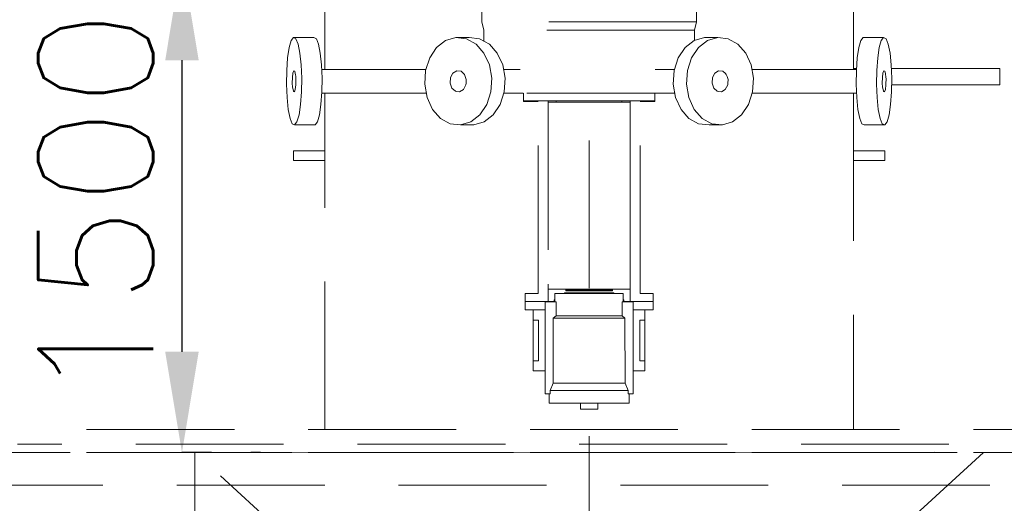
# Model space of a CAD drawing. Header units: inches. Extents: x 0 to 1545919, y 0 to 23143738.
# Tile 14 of 197: x 68187 to 71184, y 147362 to 148834. Entities that reach past the tile are written whole.
import ezdxf

# ---------------------------------------------------------------- set-up
doc = ezdxf.new("R2010")
doc.units = ezdxf.units.IN
doc.header["$LTSCALE"] = 1800
doc.header["$MEASUREMENT"] = 0
doc.linetypes.add('CENTER', pattern=[2, 1.25, -0.25, 0.25, -0.25])
doc.linetypes.add('HIDDEN', pattern=[0.375, 0.25, -0.125])
doc.layers.get('0').update_dxf_attribs({"color": 253, "lineweight": 5})
doc.layers.get('Defpoints').update_dxf_attribs({"lineweight": 18})
for name, color, linetype, lineweight in [('CEN', 8, 'CENTER', 18), ('DIM', 4, 'Continuous', 18), ('EQUIP', 8, 'HIDDEN', 9)]:
    doc.layers.add(name, color=color, linetype=linetype, lineweight=lineweight)
doc.styles.add('ROMANS', font='romans.shx')
doc.dimstyles.new('USER175', dxfattribs={"dimscale": 175, "dimtxt": 2, "dimasz": 1.75, "dimexe": 0, "dimexo": 0, "dimgap": 0.5, "dimtad": 1, "dimdec": 0, "dimzin": 0, "dimdsep": 46, "dimtxsty": 'ROMANS', "dimcen": 0, "dimclrd": 4, "dimclre": 4, "dimclrt": 4, "dimadec": 0, "dimazin": 0, "dimtfac": 0.09, "dimtdec": 0, "dimtix": 1, "dimtofl": 0, "dimtmove": 0, "dimatfit": 3, "dimfxl": 1, "dimtolj": 1, "dimtzin": 0, "dimarcsym": 0})

# ---------------------------------------------------------------- blocks, each defined once
blk = doc.blocks.new('*D866')
at = {"layer": 'Defpoints', "color": 0, "transparency": 16777216}
for p in [(68680.5, 149692), (68770, 149692), (68770, 149017)]:
    blk.add_point(p, dxfattribs=at)
at = {"layer": 'DIM', "color": 4, "lineweight": -2, "transparency": 16777216}
for p, q in [((68680.5, 149998.3), (68680.5, 151362.9)), ((68770, 149692), (68680.5, 149692)), ((68770, 149017), (68680.5, 149017)), ((68680.5, 148710.8), (68680.5, 148404.5))]:
    blk.add_line(p, q, dxfattribs=at)
at = {"layer": 'DIM', "color": 4, "transparency": 16777216}
for points in [[(68629.5, 149998.3), (68731.5, 149998.3), (68680.5, 149692)], [(68629.5, 148710.8), (68731.5, 148710.8), (68680.5, 149017)]]:
    blk.add_solid(points, dxfattribs=at)
at = {"layer": 'DIM', "color": 4, "transparency": 16777216, "insert": (68418, 150833.7), "char_height": 350, "attachment_point": 5, "rotation": 90, "style": 'ROMANS'}
blk.add_mtext('\\A1;675', dxfattribs=at)
blk = doc.blocks.new('*D867')
at = {"layer": 'Defpoints', "color": 0, "transparency": 16777216}
for p in [(68770, 149017), (68680.5, 147517), (68770, 147517)]:
    blk.add_point(p, dxfattribs=at)
at = {"layer": 'DIM', "color": 4, "lineweight": -2, "transparency": 16777216}
for p, q in [((68770, 149017), (68680.5, 149017)), ((68680.5, 148710.8), (68680.5, 147823.3)), ((68770, 147517), (68680.5, 147517))]:
    blk.add_line(p, q, dxfattribs=at)
at = {"layer": 'DIM', "color": 4, "transparency": 16777216}
for points in [[(68629.5, 148710.8), (68731.5, 148710.8), (68680.5, 149017)], [(68629.5, 147823.3), (68731.5, 147823.3), (68680.5, 147517)]]:
    blk.add_solid(points, dxfattribs=at)
at = {"layer": 'DIM', "color": 4, "transparency": 16777216, "insert": (68418, 148267), "char_height": 350, "attachment_point": 5, "rotation": 90, "style": 'ROMANS'}
blk.add_mtext('\\A1;1500', dxfattribs=at)
blk = doc.blocks.new('MDBFP')
for p, q in [((71972.2, 65573.5), (71972.2, 67351.1)), ((71972.2, 65573.5), (71972.2, 67351.1)), ((73582.2, 67351.1), (73582.2, 65573.5)), ((73582.2, 67351.1), (73582.2, 65573.5)), ((72450.2, 65758.6), (72450.2, 65718.1)), ((72450.2, 65758.6), (72450.2, 65718.1)), ((73104.2, 65758.6), (73104.2, 65718.1)), ((73104.2, 65758.6), (73104.2, 65718.1)), ((73104.2, 65718.1), (72450.2, 65718.1)), ((72450.2, 65718.1), (72456.2, 65693.1)), ((72450.2, 65718.1), (72456.2, 65693.1)), ((73104.2, 65718.1), (72450.2, 65718.1)), ((73104.2, 65718.1), (73098.2, 65693.1)), ((73104.2, 65718.1), (73098.2, 65693.1)), ((71870.4, 65661.4), (71877.5, 65670.8)), ((71870.4, 65661.4), (71877.5, 65670.8)), ((71877.5, 65670.8), (71884.7, 65667.1)), ((71877.5, 65670.8), (71939.5, 65670.8)), ((71877.5, 65670.8), (71939.5, 65670.8)), ((71877.5, 65670.8), (71884.7, 65667.1)), ((71939.5, 65670.8), (71946.8, 65667.1)), ((71939.5, 65670.8), (71946.8, 65667.1)), ((72340.4, 65661.4), (72371.6, 65670.8)), ((72340.4, 65661.4), (72371.6, 65670.8)), ((72371.6, 65670.8), (72403.4, 65667.1)), ((72371.6, 65670.8), (72412.1, 65670.8)), ((72371.6, 65670.8), (72412.1, 65670.8)), ((72371.6, 65670.8), (72403.4, 65667.1)), ((72412.1, 65670.8), (72443.9, 65667.1)), ((72412.1, 65670.8), (72443.9, 65667.1)), ((73098.2, 65693.1), (72456.2, 65693.1)), ((72456.2, 65693.1), (72456.2, 65660.3)), ((72456.2, 65693.1), (72456.2, 65660.3)), ((73098.2, 65693.1), (72456.2, 65693.1)), ((73096.9, 65661.4), (73128.1, 65670.8)), ((73096.9, 65661.4), (73128.1, 65670.8)), ((73098.2, 65693.1), (73098.2, 65661.4)), ((73098.2, 65693.1), (73098.2, 65661.4)), ((73168.6, 65670.8), (73128.1, 65670.8)), ((73168.6, 65670.8), (73128.1, 65670.8)), ((73137.4, 65661.4), (73168.6, 65670.8)), ((73137.4, 65661.4), (73168.6, 65670.8)), ((73168.6, 65670.8), (73200.4, 65667.1)), ((73168.6, 65670.8), (73200.4, 65667.1)), ((73604.6, 65661.4), (73611.6, 65670.8)), ((73604.6, 65661.4), (73611.6, 65670.8)), ((73673.7, 65670.8), (73611.6, 65670.8)), ((73673.7, 65670.8), (73611.6, 65670.8)), ((73666.6, 65661.4), (73673.7, 65670.8)), ((73666.6, 65661.4), (73673.7, 65670.8)), ((73673.7, 65670.8), (73680.9, 65667.1)), ((73673.7, 65670.8), (73680.9, 65667.1)), ((71859.4, 65608.3), (71864.2, 65639.9)), ((71859.4, 65608.3), (71864.2, 65639.9)), ((71864.2, 65639.9), (71870.4, 65661.4)), ((71864.2, 65639.9), (71870.4, 65661.4)), ((71884.7, 65667.1), (71891.4, 65650.8)), ((71884.7, 65667.1), (71891.4, 65650.8)), ((71891.4, 65650.8), (71896.9, 65623.4)), ((71891.4, 65650.8), (71896.9, 65623.4)), ((71946.8, 65667.1), (71953.4, 65650.8)), ((71946.8, 65667.1), (71953.4, 65650.8)), ((71953.4, 65650.8), (71958.9, 65623.4)), ((71953.4, 65650.8), (71958.9, 65623.4)), ((72292, 65608.3), (72313, 65639.9)), ((72292, 65608.3), (72313, 65639.9)), ((72313, 65639.9), (72340.4, 65661.4)), ((72313, 65639.9), (72340.4, 65661.4)), ((72403.4, 65667.1), (72432.9, 65650.8)), ((72403.4, 65667.1), (72432.9, 65650.8)), ((72432.9, 65650.8), (72457, 65623.4)), ((72432.9, 65650.8), (72457, 65623.4)), ((72443.9, 65667.1), (72473.4, 65650.8)), ((72443.9, 65667.1), (72473.4, 65650.8)), ((72473.4, 65650.8), (72497.5, 65623.4)), ((72473.4, 65650.8), (72497.5, 65623.4)), ((73048.5, 65608.3), (73069.5, 65639.9)), ((73048.5, 65608.3), (73069.5, 65639.9)), ((73069.5, 65639.9), (73096.9, 65661.4)), ((73069.5, 65639.9), (73096.9, 65661.4)), ((73089, 65608.3), (73110, 65639.9)), ((73089, 65608.3), (73110, 65639.9)), ((73110, 65639.9), (73137.4, 65661.4)), ((73110, 65639.9), (73137.4, 65661.4)), ((73200.4, 65667.1), (73229.9, 65650.8)), ((73200.4, 65667.1), (73229.9, 65650.8)), ((73229.9, 65650.8), (73254, 65623.4)), ((73229.9, 65650.8), (73254, 65623.4)), ((73593.6, 65608.3), (73598.4, 65639.9)), ((73593.6, 65608.3), (73598.4, 65639.9)), ((73598.4, 65639.9), (73604.6, 65661.4)), ((73598.4, 65639.9), (73604.6, 65661.4)), ((73655.6, 65608.3), (73660.4, 65639.9)), ((73655.6, 65608.3), (73660.4, 65639.9)), ((73660.4, 65639.9), (73666.6, 65661.4)), ((73660.4, 65639.9), (73666.6, 65661.4)), ((73680.9, 65667.1), (73687.6, 65650.8)), ((73680.9, 65667.1), (73687.6, 65650.8)), ((73687.6, 65650.8), (73693.1, 65623.4)), ((73687.6, 65650.8), (73693.1, 65623.4)), ((71896.9, 65623.4), (71900.6, 65587.6)), ((71896.9, 65623.4), (71900.6, 65587.6)), ((71958.9, 65623.4), (71962.6, 65587.6)), ((71958.9, 65623.4), (71962.6, 65587.6)), ((72457, 65623.4), (72473.5, 65587.6)), ((72457, 65623.4), (72473.5, 65587.6)), ((72497.5, 65623.4), (72514, 65587.6)), ((72497.5, 65623.4), (72514, 65587.6)), ((73254, 65623.4), (73270.5, 65587.6)), ((73254, 65623.4), (73270.5, 65587.6)), ((73693.1, 65623.4), (73696.8, 65587.6)), ((73693.1, 65623.4), (73696.8, 65587.6)), ((71856.6, 65569.9), (71859.4, 65608.3)), ((71856.6, 65569.9), (71859.4, 65608.3)), ((71900.6, 65587.6), (71902.2, 65546.9)), ((71900.6, 65587.6), (71902.2, 65546.9)), ((71962.6, 65587.6), (71964.3, 65546.9)), ((71962.6, 65587.6), (71964.3, 65546.9)), ((72279.5, 65569.9), (72292, 65608.3)), ((72279.5, 65569.9), (72292, 65608.3)), ((72473.5, 65587.6), (72480.7, 65546.9)), ((72473.5, 65587.6), (72480.7, 65546.9)), ((72514, 65587.6), (72521.2, 65546.9)), ((72514, 65587.6), (72521.2, 65546.9)), ((73036, 65569.9), (73048.5, 65608.3)), ((73036, 65569.9), (73048.5, 65608.3)), ((73076.5, 65569.9), (73089, 65608.3)), ((73076.5, 65569.9), (73089, 65608.3)), ((73270.5, 65587.6), (73277.7, 65546.9)), ((73270.5, 65587.6), (73277.7, 65546.9)), ((73590.8, 65569.9), (73593.6, 65608.3)), ((73590.8, 65569.9), (73593.6, 65608.3)), ((73652.8, 65569.9), (73655.6, 65608.3)), ((73652.8, 65569.9), (73655.6, 65608.3)), ((73696.8, 65587.6), (73698.4, 65546.9)), ((73696.8, 65587.6), (73698.4, 65546.9)), ((71856, 65528.3), (71856.6, 65569.9)), ((71856, 65528.3), (71856.6, 65569.9)), ((71873.8, 65548.7), (71875.5, 65562.5)), ((71873.8, 65548.7), (71875.5, 65562.5)), ((71875.5, 65562.5), (71878.1, 65569.6)), ((71875.5, 65562.5), (71878.1, 65569.6)), ((71878.1, 65569.6), (71881, 65568.1)), ((71878.1, 65569.6), (71881, 65568.1)), ((71881, 65568.1), (71882.8, 65561.1)), ((71881, 65568.1), (71882.8, 65561.1)), ((71882.8, 65561.1), (71883.4, 65558.5)), ((71882.8, 65561.1), (71883.4, 65558.5)), ((71883.4, 65558.5), (71884, 65552)), ((71883.4, 65558.5), (71884, 65552)), ((71884, 65552), (71884.7, 65543.2)), ((71884, 65552), (71884.7, 65543.2)), ((71963.2, 65573.5), (72280.7, 65573.5)), ((71963.2, 65573.5), (72280.7, 65573.5)), ((72276.7, 65528.3), (72279.5, 65569.9)), ((72276.7, 65528.3), (72279.5, 65569.9)), ((72355.3, 65548.7), (72362.7, 65562.5)), ((72355.3, 65548.7), (72362.7, 65562.5)), ((72362.7, 65562.5), (72374.4, 65569.6)), ((72362.7, 65562.5), (72374.4, 65569.6)), ((72374.4, 65569.6), (72387.2, 65568.1)), ((72374.4, 65569.6), (72387.2, 65568.1)), ((72387.2, 65568.1), (72394.9, 65561.1)), ((72387.2, 65568.1), (72394.9, 65561.1)), ((72394.9, 65561.1), (72397.8, 65558.5)), ((72394.9, 65561.1), (72397.8, 65558.5)), ((72397.8, 65558.5), (72400.1, 65552)), ((72397.8, 65558.5), (72400.1, 65552)), ((72400.1, 65552), (72403.2, 65543.2)), ((72400.1, 65552), (72403.2, 65543.2)), ((72516.5, 65573.5), (72566.9, 65573.5)), ((72516.5, 65573.5), (72566.9, 65573.5)), ((73037.2, 65573.5), (72978.5, 65573.5)), ((73037.2, 65573.5), (72978.5, 65573.5)), ((73033.2, 65528.3), (73036, 65569.9)), ((73033.2, 65528.3), (73036, 65569.9)), ((73073.7, 65528.3), (73076.5, 65569.9)), ((73073.7, 65528.3), (73076.5, 65569.9)), ((73152.3, 65548.7), (73159.7, 65562.5)), ((73152.3, 65548.7), (73159.7, 65562.5)), ((73159.7, 65562.5), (73171.4, 65569.6)), ((73159.7, 65562.5), (73171.4, 65569.6)), ((73171.4, 65569.6), (73184.2, 65568.1)), ((73171.4, 65569.6), (73184.2, 65568.1)), ((73184.2, 65568.1), (73191.9, 65561.1)), ((73184.2, 65568.1), (73191.9, 65561.1)), ((73191.9, 65561.1), (73194.8, 65558.5)), ((73191.9, 65561.1), (73194.8, 65558.5)), ((73194.8, 65558.5), (73197.1, 65552)), ((73194.8, 65558.5), (73197.1, 65552)), ((73197.1, 65552), (73200.2, 65543.2)), ((73197.1, 65552), (73200.2, 65543.2)), ((73591, 65573.5), (73273, 65573.5)), ((73591, 65573.5), (73273, 65573.5)), ((73582.2, 65576.1), (73591.2, 65576.1)), ((73582.2, 65576.1), (73591.2, 65576.1)), ((73590.1, 65528.3), (73590.8, 65569.9)), ((73590.1, 65528.3), (73590.8, 65569.9)), ((73652.2, 65528.3), (73652.8, 65569.9)), ((73652.2, 65528.3), (73652.8, 65569.9)), ((73670, 65548.7), (73671.7, 65562.5)), ((73670, 65548.7), (73671.7, 65562.5)), ((73671.7, 65562.5), (73674.3, 65569.6)), ((73671.7, 65562.5), (73674.3, 65569.6)), ((73674.3, 65569.6), (73677.2, 65568.1)), ((73674.3, 65569.6), (73677.2, 65568.1)), ((73677.2, 65568.1), (73679, 65561.1)), ((73677.2, 65568.1), (73679, 65561.1)), ((73679, 65561.1), (73679.6, 65558.5)), ((73679, 65561.1), (73679.6, 65558.5)), ((73679.6, 65558.5), (73680.2, 65552)), ((73679.6, 65558.5), (73680.2, 65552)), ((73680.2, 65552), (73680.9, 65543.2)), ((73680.2, 65552), (73680.9, 65543.2)), ((73697.3, 65576.1), (74027.2, 65576.1)), ((73697.3, 65576.1), (74027.2, 65576.1)), ((74027.2, 65576.1), (74027.2, 65526.1)), ((74027.2, 65576.1), (74027.2, 65526.1)), ((71857.6, 65487.6), (71856, 65528.3)), ((71857.6, 65487.6), (71856, 65528.3)), ((71873.5, 65532), (71873.8, 65548.7)), ((71873.5, 65532), (71873.8, 65548.7)), ((71874.5, 65519.8), (71873.5, 65532)), ((71874.5, 65519.8), (71873.5, 65532)), ((71884.4, 65526.5), (71882.7, 65512.7)), ((71884.4, 65526.5), (71882.7, 65512.7)), ((71884.5, 65532.1), (71884.4, 65526.5)), ((71884.5, 65532.1), (71884.4, 65526.5)), ((71884.7, 65543.2), (71884.5, 65532.1)), ((71884.7, 65543.2), (71884.5, 65532.1)), ((71902.2, 65546.9), (71901.6, 65505.3)), ((71902.2, 65546.9), (71901.6, 65505.3)), ((71964.3, 65546.9), (71963.6, 65505.3)), ((71964.3, 65546.9), (71963.6, 65505.3)), ((72283.9, 65487.6), (72276.7, 65528.3)), ((72283.9, 65487.6), (72276.7, 65528.3)), ((72354.2, 65532), (72355.3, 65548.7)), ((72354.2, 65532), (72355.3, 65548.7)), ((72358.5, 65519.8), (72354.2, 65532)), ((72358.5, 65519.8), (72354.2, 65532)), ((72402.1, 65526.5), (72394.7, 65512.7)), ((72402.1, 65526.5), (72394.7, 65512.7)), ((72402.5, 65532.1), (72402.1, 65526.5)), ((72402.5, 65532.1), (72402.1, 65526.5)), ((72403.2, 65543.2), (72402.5, 65532.1)), ((72403.2, 65543.2), (72402.5, 65532.1)), ((72480.7, 65546.9), (72477.9, 65505.3)), ((72480.7, 65546.9), (72477.9, 65505.3)), ((72521.2, 65546.9), (72518.4, 65505.3)), ((72521.2, 65546.9), (72518.4, 65505.3)), ((73040.4, 65487.6), (73033.2, 65528.3)), ((73040.4, 65487.6), (73033.2, 65528.3)), ((73080.9, 65487.6), (73073.7, 65528.3)), ((73080.9, 65487.6), (73073.7, 65528.3)), ((73151.2, 65532), (73152.3, 65548.7)), ((73151.2, 65532), (73152.3, 65548.7)), ((73155.5, 65519.8), (73151.2, 65532)), ((73155.5, 65519.8), (73151.2, 65532)), ((73199.1, 65526.5), (73191.7, 65512.7)), ((73199.1, 65526.5), (73191.7, 65512.7)), ((73199.5, 65532.1), (73199.1, 65526.5)), ((73199.5, 65532.1), (73199.1, 65526.5)), ((73200.2, 65543.2), (73199.5, 65532.1)), ((73200.2, 65543.2), (73199.5, 65532.1)), ((73277.7, 65546.9), (73274.9, 65505.3)), ((73277.7, 65546.9), (73274.9, 65505.3)), ((73591.8, 65487.6), (73590.1, 65528.3)), ((73591.8, 65487.6), (73590.1, 65528.3)), ((73653.8, 65487.6), (73652.2, 65528.3)), ((73653.8, 65487.6), (73652.2, 65528.3)), ((73669.7, 65532), (73670, 65548.7)), ((73669.7, 65532), (73670, 65548.7)), ((73670.7, 65519.8), (73669.7, 65532)), ((73670.7, 65519.8), (73669.7, 65532)), ((73680.6, 65526.5), (73678.9, 65512.7)), ((73680.6, 65526.5), (73678.9, 65512.7)), ((73680.7, 65532.1), (73680.6, 65526.5)), ((73680.7, 65532.1), (73680.6, 65526.5)), ((73680.9, 65543.2), (73680.7, 65532.1)), ((73680.9, 65543.2), (73680.7, 65532.1)), ((73698.4, 65546.9), (73697.8, 65505.3)), ((73698.4, 65546.9), (73697.8, 65505.3)), ((74027.2, 65526.1), (73698.1, 65526.1)), ((74027.2, 65526.1), (73698.1, 65526.1)), ((71874.8, 65516.7), (71874.5, 65519.8)), ((71874.8, 65516.7), (71874.5, 65519.8)), ((71877.2, 65507.1), (71874.8, 65516.7)), ((71877.2, 65507.1), (71874.8, 65516.7)), ((71878.1, 65506.6), (71877.2, 65507.1)), ((71878.1, 65506.6), (71877.2, 65507.1)), ((71880.1, 65505.6), (71878.1, 65506.6)), ((71880.1, 65505.6), (71878.1, 65506.6)), ((71882.7, 65512.7), (71880.1, 65505.6)), ((71882.7, 65512.7), (71880.1, 65505.6)), ((71901.6, 65505.3), (71898.8, 65466.9)), ((71901.6, 65505.3), (71898.8, 65466.9)), ((71963.6, 65505.3), (71960.8, 65466.9)), ((71963.6, 65505.3), (71960.8, 65466.9)), ((71963.4, 65501.7), (72281.4, 65501.7)), ((71963.4, 65501.7), (72281.4, 65501.7)), ((71972.2, 64477.6), (71972.2, 65501.7)), ((71972.2, 64477.6), (71972.2, 65501.7)), ((72359.6, 65516.7), (72358.5, 65519.8)), ((72359.6, 65516.7), (72358.5, 65519.8)), ((72370.2, 65507.1), (72359.6, 65516.7)), ((72370.2, 65507.1), (72359.6, 65516.7)), ((72374.5, 65506.6), (72370.2, 65507.1)), ((72374.5, 65506.6), (72370.2, 65507.1)), ((72383, 65505.6), (72374.5, 65506.6)), ((72383, 65505.6), (72374.5, 65506.6)), ((72394.7, 65512.7), (72383, 65505.6)), ((72394.7, 65512.7), (72383, 65505.6)), ((72477.9, 65505.3), (72465.4, 65466.9)), ((72477.9, 65505.3), (72465.4, 65466.9)), ((72518.4, 65505.3), (72505.9, 65466.9)), ((72518.4, 65505.3), (72505.9, 65466.9)), ((73038, 65501.1), (72517.1, 65501.1)), ((73038, 65501.1), (72517.1, 65501.1)), ((72517.2, 65501.7), (72575.9, 65501.7)), ((72517.2, 65501.7), (72575.9, 65501.7)), ((72577.2, 65478.1), (72577.2, 65501.1)), ((72577.2, 65478.1), (72577.2, 65501.1)), ((72977.2, 65478.1), (72977.2, 65501.1)), ((72977.2, 65478.1), (72977.2, 65501.1)), ((73037.9, 65501.7), (72987.5, 65501.7)), ((73037.9, 65501.7), (72987.5, 65501.7)), ((73156.6, 65516.7), (73155.5, 65519.8)), ((73156.6, 65516.7), (73155.5, 65519.8)), ((73167.2, 65507.1), (73156.6, 65516.7)), ((73167.2, 65507.1), (73156.6, 65516.7)), ((73171.5, 65506.6), (73167.2, 65507.1)), ((73171.5, 65506.6), (73167.2, 65507.1)), ((73180, 65505.6), (73171.5, 65506.6)), ((73180, 65505.6), (73171.5, 65506.6)), ((73191.7, 65512.7), (73180, 65505.6)), ((73191.7, 65512.7), (73180, 65505.6)), ((73274.9, 65505.3), (73262.4, 65466.9)), ((73274.9, 65505.3), (73262.4, 65466.9)), ((73591.2, 65501.7), (73273.7, 65501.7)), ((73591.2, 65501.7), (73273.7, 65501.7)), ((73582.2, 65501.7), (73582.2, 64477.6)), ((73582.2, 65501.7), (73582.2, 64477.6)), ((73671, 65516.7), (73670.7, 65519.8)), ((73671, 65516.7), (73670.7, 65519.8)), ((73673.4, 65507.1), (73671, 65516.7)), ((73673.4, 65507.1), (73671, 65516.7)), ((73674.3, 65506.6), (73673.4, 65507.1)), ((73674.3, 65506.6), (73673.4, 65507.1)), ((73676.3, 65505.6), (73674.3, 65506.6)), ((73676.3, 65505.6), (73674.3, 65506.6)), ((73678.9, 65512.7), (73676.3, 65505.6)), ((73678.9, 65512.7), (73676.3, 65505.6)), ((73697.8, 65505.3), (73695, 65466.9)), ((73697.8, 65505.3), (73695, 65466.9)), ((71861.3, 65451.8), (71857.6, 65487.6)), ((71861.3, 65451.8), (71857.6, 65487.6)), ((71898.8, 65466.9), (71894, 65435.3)), ((71898.8, 65466.9), (71894, 65435.3)), ((71960.8, 65466.9), (71956, 65435.3)), ((71960.8, 65466.9), (71956, 65435.3)), ((72300.4, 65451.8), (72283.9, 65487.6)), ((72300.4, 65451.8), (72283.9, 65487.6)), ((72465.4, 65466.9), (72444.4, 65435.3)), ((72465.4, 65466.9), (72444.4, 65435.3)), ((72505.9, 65466.9), (72484.9, 65435.3)), ((72505.9, 65466.9), (72484.9, 65435.3)), ((72977.2, 65478.1), (72577.2, 65478.1)), ((72577.2, 65476.1), (72577.2, 65478.1)), ((72577.2, 65476.1), (72577.2, 65478.1)), ((72977.2, 65478.1), (72577.2, 65478.1)), ((72622.2, 65476.1), (72577.2, 65476.1)), ((72622.2, 65476.1), (72577.2, 65476.1)), ((72622.2, 64891.6), (72622.2, 65476.1)), ((72622.2, 64891.6), (72622.2, 65476.1)), ((72652.2, 65478.1), (72652.2, 65474.1)), ((72652.2, 65478.1), (72652.2, 65474.1)), ((72902.2, 65474.1), (72652.2, 65474.1)), ((72652.2, 65474.1), (72652.2, 64919.4)), ((72652.2, 65474.1), (72652.2, 64919.4)), ((72652.2, 65474.1), (72652.2, 64919.4)), ((72652.2, 65474.1), (72652.2, 64919.4)), ((72902.2, 65474.1), (72652.2, 65474.1)), ((72677.2, 65478.1), (72677.2, 65474.1)), ((72677.2, 65478.1), (72677.2, 65474.1)), ((72877.2, 65478.1), (72877.2, 65474.1)), ((72877.2, 65478.1), (72877.2, 65474.1)), ((72902.2, 65478.1), (72902.2, 65474.1)), ((72902.2, 65478.1), (72902.2, 65474.1)), ((72902.2, 65474.1), (72902.2, 64904.6)), ((72902.2, 64904.6), (72902.2, 65474.1)), ((72902.2, 64904.6), (72902.2, 65474.1)), ((72902.2, 65474.1), (72902.2, 64904.6)), ((72932.2, 64891.6), (72932.2, 65476.1)), ((72932.2, 65476.1), (72977.2, 65476.1)), ((72932.2, 65476.1), (72977.2, 65476.1)), ((72932.2, 64891.6), (72932.2, 65476.1)), ((72977.2, 65476.1), (72977.2, 65478.1)), ((72977.2, 65476.1), (72977.2, 65478.1)), ((73056.9, 65451.8), (73040.4, 65487.6)), ((73056.9, 65451.8), (73040.4, 65487.6)), ((73097.4, 65451.8), (73080.9, 65487.6)), ((73097.4, 65451.8), (73080.9, 65487.6)), ((73262.4, 65466.9), (73241.4, 65435.3)), ((73262.4, 65466.9), (73241.4, 65435.3)), ((73595.5, 65451.8), (73591.8, 65487.6)), ((73595.5, 65451.8), (73591.8, 65487.6)), ((73657.5, 65451.8), (73653.8, 65487.6)), ((73657.5, 65451.8), (73653.8, 65487.6)), ((73695, 65466.9), (73690.2, 65435.3)), ((73695, 65466.9), (73690.2, 65435.3)), ((71866.8, 65424.4), (71861.3, 65451.8)), ((71866.8, 65424.4), (71861.3, 65451.8)), ((71894, 65435.3), (71887.8, 65413.8)), ((71894, 65435.3), (71887.8, 65413.8)), ((71956, 65435.3), (71949.8, 65413.8)), ((71956, 65435.3), (71949.8, 65413.8)), ((72324.5, 65424.4), (72300.4, 65451.8)), ((72324.5, 65424.4), (72300.4, 65451.8)), ((72444.4, 65435.3), (72417, 65413.8)), ((72444.4, 65435.3), (72417, 65413.8)), ((72484.9, 65435.3), (72457.5, 65413.8)), ((72484.9, 65435.3), (72457.5, 65413.8)), ((73081, 65424.4), (73056.9, 65451.8)), ((73081, 65424.4), (73056.9, 65451.8)), ((73121.5, 65424.4), (73097.4, 65451.8)), ((73121.5, 65424.4), (73097.4, 65451.8)), ((73241.4, 65435.3), (73214, 65413.8)), ((73241.4, 65435.3), (73214, 65413.8)), ((73601, 65424.4), (73595.5, 65451.8)), ((73601, 65424.4), (73595.5, 65451.8)), ((73663, 65424.4), (73657.5, 65451.8)), ((73663, 65424.4), (73657.5, 65451.8)), ((73690.2, 65435.3), (73684, 65413.8)), ((73690.2, 65435.3), (73684, 65413.8)), ((71873.5, 65408.1), (71866.8, 65424.4)), ((71873.5, 65408.1), (71866.8, 65424.4)), ((71880.7, 65404.4), (71873.5, 65408.1)), ((71880.7, 65404.4), (71873.5, 65408.1)), ((71887.8, 65413.8), (71880.7, 65404.4)), ((71887.8, 65413.8), (71880.7, 65404.4)), ((71880.7, 65404.4), (71942.8, 65404.4)), ((71880.7, 65404.4), (71942.8, 65404.4)), ((71949.8, 65413.8), (71942.8, 65404.4)), ((71949.8, 65413.8), (71942.8, 65404.4)), ((72354, 65408.1), (72324.5, 65424.4)), ((72354, 65408.1), (72324.5, 65424.4)), ((72385.8, 65404.4), (72354, 65408.1)), ((72385.8, 65404.4), (72354, 65408.1)), ((72417, 65413.8), (72385.8, 65404.4)), ((72417, 65413.8), (72385.8, 65404.4)), ((72385.8, 65404.4), (72426.3, 65404.4)), ((72385.8, 65404.4), (72426.3, 65404.4)), ((72457.5, 65413.8), (72426.3, 65404.4)), ((72457.5, 65413.8), (72426.3, 65404.4)), ((73110.5, 65408.1), (73081, 65424.4)), ((73110.5, 65408.1), (73081, 65424.4)), ((73142.3, 65404.4), (73110.5, 65408.1)), ((73142.3, 65404.4), (73110.5, 65408.1)), ((73151, 65408.1), (73121.5, 65424.4)), ((73151, 65408.1), (73121.5, 65424.4)), ((73182.8, 65404.4), (73142.3, 65404.4)), ((73182.8, 65404.4), (73142.3, 65404.4)), ((73182.8, 65404.4), (73151, 65408.1)), ((73182.8, 65404.4), (73151, 65408.1)), ((73214, 65413.8), (73182.8, 65404.4)), ((73214, 65413.8), (73182.8, 65404.4)), ((73607.6, 65408.1), (73601, 65424.4)), ((73607.6, 65408.1), (73601, 65424.4)), ((73614.9, 65404.4), (73607.6, 65408.1)), ((73614.9, 65404.4), (73607.6, 65408.1)), ((73676.9, 65404.4), (73614.9, 65404.4)), ((73676.9, 65404.4), (73614.9, 65404.4)), ((73669.7, 65408.1), (73663, 65424.4)), ((73669.7, 65408.1), (73663, 65424.4)), ((73676.9, 65404.4), (73669.7, 65408.1)), ((73676.9, 65404.4), (73669.7, 65408.1)), ((73684, 65413.8), (73676.9, 65404.4)), ((73684, 65413.8), (73676.9, 65404.4)), ((71877.2, 65326.1), (71972.2, 65326.1)), ((71877.2, 65296.1), (71877.2, 65326.1)), ((71877.2, 65296.1), (71877.2, 65326.1)), ((71877.2, 65326.1), (71972.2, 65326.1)), ((73582.2, 65326.1), (73677.2, 65326.1)), ((73582.2, 65326.1), (73677.2, 65326.1)), ((73677.2, 65326.1), (73677.2, 65296.1)), ((73677.2, 65326.1), (73677.2, 65296.1)), ((71972.2, 65296.1), (71877.2, 65296.1)), ((71972.2, 65296.1), (71877.2, 65296.1)), ((73677.2, 65296.1), (73582.2, 65296.1)), ((73677.2, 65296.1), (73582.2, 65296.1)), ((72582.2, 64866.6), (72582.2, 64891.6)), ((72582.2, 64891.6), (72622.2, 64891.6)), ((72582.2, 64891.6), (72622.2, 64891.6)), ((72582.2, 64866.6), (72582.2, 64891.6)), ((72652.2, 64919.4), (72652.2, 64866.6)), ((72652.2, 64919.4), (72652.2, 64904.6)), ((72652.2, 64919.4), (72652.2, 64904.6)), ((72652.2, 64919.4), (72652.2, 64866.6)), ((72902.2, 64904.6), (72652.2, 64904.6)), ((72902.2, 64904.6), (72652.2, 64904.6)), ((72881.2, 64891.6), (72673.2, 64891.6)), ((72673.2, 64872.6), (72673.2, 64891.6)), ((72673.2, 64872.6), (72673.2, 64891.6)), ((72881.2, 64891.6), (72673.2, 64891.6)), ((72852.2, 64893.6), (72702.2, 64893.6)), ((72702.2, 64891.6), (72702.2, 64893.6)), ((72702.2, 64891.6), (72702.2, 64893.6)), ((72852.2, 64893.6), (72702.2, 64893.6)), ((72708.5, 64904.6), (72706.2, 64902.1)), ((72708.5, 64904.6), (72706.2, 64902.1)), ((72848.2, 64902.1), (72706.2, 64902.1)), ((72706.2, 64902.1), (72706.2, 64899.6)), ((72706.2, 64902.1), (72706.2, 64899.6)), ((72848.2, 64902.1), (72706.2, 64902.1)), ((72848.2, 64899.6), (72706.2, 64899.6)), ((72848.2, 64899.6), (72706.2, 64899.6)), ((72845.9, 64904.6), (72848.2, 64902.1)), ((72845.9, 64904.6), (72848.2, 64902.1)), ((72848.2, 64902.1), (72848.2, 64899.6)), ((72848.2, 64902.1), (72848.2, 64899.6)), ((72852.2, 64891.6), (72852.2, 64893.6)), ((72852.2, 64891.6), (72852.2, 64893.6)), ((72881.2, 64872.6), (72881.2, 64891.6)), ((72881.2, 64872.6), (72881.2, 64891.6)), ((72902.2, 64904.6), (72902.2, 64866.6)), ((72902.2, 64904.6), (72902.2, 64866.6)), ((72972.2, 64891.6), (72932.2, 64891.6)), ((72972.2, 64891.6), (72932.2, 64891.6)), ((72972.2, 64866.6), (72972.2, 64891.6)), ((72972.2, 64866.6), (72972.2, 64891.6)), ((72652.2, 64866.6), (72582.2, 64866.6)), ((72582.2, 64841.6), (72582.2, 64866.6)), ((72582.2, 64866.6), (72671.2, 64866.6)), ((72582.2, 64866.6), (72671.2, 64866.6)), ((72582.2, 64841.6), (72582.2, 64866.6)), ((72652.2, 64866.6), (72582.2, 64866.6)), ((72643.2, 64585.6), (72643.2, 64865.6)), ((72643.2, 64865.6), (72676.7, 64865.6)), ((72643.2, 64865.6), (72676.7, 64865.6)), ((72643.2, 64585.6), (72643.2, 64865.6)), ((72671.2, 64866.6), (72671.2, 64872.6)), ((72671.2, 64872.6), (72673.2, 64872.6)), ((72671.2, 64872.6), (72673.2, 64872.6)), ((72671.2, 64866.6), (72671.2, 64872.6)), ((72673.2, 64872.6), (72673.2, 64865.6)), ((72673.2, 64872.6), (72673.2, 64865.6)), ((72676.7, 64865.6), (72676.7, 64823.6)), ((72676.7, 64865.6), (72676.7, 64823.6)), ((72877.7, 64865.6), (72911.2, 64865.6)), ((72877.7, 64823.6), (72877.7, 64865.6)), ((72877.7, 64823.6), (72877.7, 64865.6)), ((72877.7, 64865.6), (72911.2, 64865.6)), ((72883.2, 64872.6), (72881.2, 64872.6)), ((72881.2, 64872.6), (72881.2, 64865.6)), ((72881.2, 64872.6), (72881.2, 64865.6)), ((72883.2, 64872.6), (72881.2, 64872.6)), ((72883.2, 64866.6), (72883.2, 64872.6)), ((72883.2, 64866.6), (72883.2, 64872.6)), ((72972.2, 64866.6), (72883.2, 64866.6)), ((72972.2, 64866.6), (72883.2, 64866.6)), ((72902.2, 64866.6), (72972.2, 64866.6)), ((72902.2, 64866.6), (72972.2, 64866.6)), ((72911.2, 64865.6), (72911.2, 64585.6)), ((72911.2, 64865.6), (72911.2, 64585.6)), ((72972.2, 64841.6), (72972.2, 64866.6)), ((72972.2, 64841.6), (72972.2, 64866.6)), ((72643.2, 64841.6), (72582.2, 64841.6)), ((72643.2, 64841.6), (72582.2, 64841.6)), ((72607.2, 64810.6), (72607.2, 64841.6)), ((72607.2, 64810.6), (72607.2, 64841.6)), ((72911.2, 64841.6), (72972.2, 64841.6)), ((72911.2, 64841.6), (72972.2, 64841.6)), ((72947.2, 64841.6), (72947.2, 64810.6)), ((72947.2, 64841.6), (72947.2, 64810.6)), ((72607.2, 64810.6), (72623.2, 64810.6)), ((72607.2, 64686.6), (72607.2, 64810.6)), ((72607.2, 64686.6), (72607.2, 64810.6)), ((72607.2, 64810.6), (72623.2, 64810.6)), ((72623.2, 64810.6), (72623.2, 64686.6)), ((72623.2, 64810.6), (72623.2, 64686.6)), ((72668.2, 64816.6), (72667.7, 64618.6)), ((72668.2, 64816.6), (72667.7, 64618.6)), ((72676.7, 64823.6), (72668.2, 64816.6)), ((72676.7, 64823.6), (72668.2, 64816.6)), ((72886.2, 64816.6), (72668.2, 64816.6)), ((72886.2, 64816.6), (72668.2, 64816.6)), ((72877.7, 64823.6), (72676.7, 64823.6)), ((72877.7, 64823.6), (72676.7, 64823.6)), ((72886.2, 64816.6), (72877.7, 64823.6)), ((72886.2, 64816.6), (72877.7, 64823.6)), ((72886.7, 64618.6), (72886.2, 64816.6)), ((72886.7, 64618.6), (72886.2, 64816.6)), ((72931.2, 64686.6), (72931.2, 64810.6)), ((72931.2, 64810.6), (72947.2, 64810.6)), ((72931.2, 64810.6), (72947.2, 64810.6)), ((72931.2, 64686.6), (72931.2, 64810.6)), ((72947.2, 64810.6), (72947.2, 64655.6)), ((72947.2, 64810.6), (72947.2, 64655.6)), ((72623.2, 64686.6), (72607.2, 64686.6)), ((72607.2, 64655.6), (72607.2, 64686.6)), ((72607.2, 64655.6), (72607.2, 64686.6)), ((72623.2, 64686.6), (72607.2, 64686.6)), ((72947.2, 64686.6), (72931.2, 64686.6)), ((72947.2, 64686.6), (72931.2, 64686.6)), ((72607.2, 64655.6), (72643.2, 64655.6)), ((72607.2, 64655.6), (72643.2, 64655.6)), ((72947.2, 64655.6), (72911.2, 64655.6)), ((72947.2, 64655.6), (72911.2, 64655.6)), ((72667.7, 64618.6), (72658.7, 64596.6)), ((72667.7, 64618.6), (72658.7, 64596.6)), ((72895.7, 64596.6), (72658.7, 64596.6)), ((72658.7, 64596.6), (72658.7, 64585.6)), ((72658.7, 64596.6), (72658.7, 64585.6)), ((72895.7, 64596.6), (72658.7, 64596.6)), ((72886.7, 64618.6), (72667.7, 64618.6)), ((72886.7, 64618.6), (72667.7, 64618.6)), ((72895.7, 64596.6), (72886.7, 64618.6)), ((72895.7, 64596.6), (72886.7, 64618.6)), ((72895.7, 64585.6), (72895.7, 64596.6)), ((72895.7, 64585.6), (72895.7, 64596.6)), ((72658.7, 64585.6), (72643.2, 64585.6)), ((72658.7, 64585.6), (72643.2, 64585.6)), ((72655.2, 64585.6), (72655.2, 64577.6)), ((72655.2, 64585.6), (72655.2, 64577.6)), ((72655.2, 64577.6), (72655.2, 64557.6)), ((72655.2, 64577.6), (72655.2, 64557.6)), ((72911.2, 64585.6), (72895.7, 64585.6)), ((72911.2, 64585.6), (72895.7, 64585.6)), ((72899.2, 64585.6), (72899.2, 64577.6)), ((72899.2, 64585.6), (72899.2, 64577.6)), ((72899.2, 64577.6), (72899.2, 64557.6)), ((72899.2, 64577.6), (72899.2, 64557.6)), ((72777.2, 64557.6), (72655.2, 64557.6)), ((72777.2, 64557.6), (72655.2, 64557.6)), ((72751.2, 64557.6), (72751.2, 64539.6)), ((72751.2, 64557.6), (72751.2, 64539.6)), ((72803.2, 64539.6), (72751.2, 64539.6)), ((72803.2, 64539.6), (72751.2, 64539.6)), ((72899.2, 64557.6), (72777.2, 64557.6)), ((72899.2, 64557.6), (72777.2, 64557.6)), ((72803.2, 64557.6), (72803.2, 64539.6)), ((72803.2, 64557.6), (72803.2, 64539.6)), ((75072.2, 64477.6), (71037.2, 64477.6)), ((75072.2, 64477.6), (71037.2, 64477.6)), ((75222.2, 64432.6), (71037.2, 64432.6)), ((75222.2, 64432.6), (71037.2, 64432.6)), ((71727.2, 64407.6), (70647.2, 64407.6)), ((71727.2, 64407.6), (70647.2, 64407.6)), ((75072.2, 64407.6), (71037.2, 64407.6)), ((75072.2, 64407.6), (71037.2, 64407.6)), ((71777.2, 64408.6), (71747.2, 64408.6)), ((71777.2, 64408.6), (71747.2, 64408.6)), ((75077.2, 64407.6), (73727.2, 64407.6)), ((75077.2, 64407.6), (73727.2, 64407.6))]:
    blk.add_line(p, q)
for points in [[(75347.2, 73927.6), (75347.2, 64307.6), (70547.2, 64307.6), (70547.2, 78427.6), (75347.2, 78427.6), (75347.2, 74927.6)], [(75347.2, 73927.6), (75347.2, 64307.6), (70547.2, 64307.6), (70547.2, 78427.6), (75347.2, 78427.6), (75347.2, 74927.6)], [(75247.2, 73927.6), (75247.2, 64407.6), (70647.2, 64407.6), (70647.2, 78327.6), (75247.2, 78327.6), (75247.2, 74927.6)], [(75247.2, 73927.6), (75247.2, 64407.6), (70647.2, 64407.6), (70647.2, 78327.6), (75247.2, 78327.6), (75247.2, 74927.6)]]:
    blk.add_lwpolyline(points)
at = {"layer": 'CEN'}
blk.add_line((72777.2, 62207.6), (72777.2, 70978.2), dxfattribs=at)
blk.add_line((72777.2, 62207.6), (72777.2, 70978.2), dxfattribs=at)
at = {"layer": 'CEN', "flags": 128}
for points in [[(71577.2, 62207.6), (71577.2, 62207.6), (71577.2, 64408.6)], [(71577.2, 64407.6), (73977.2, 64408.6), (73977.2, 62207.6), (71577.2, 62207.6)], [(71577.2, 64407.6), (73977.2, 64408.6), (73977.2, 62207.6), (71577.2, 62207.6)], [(71577.2, 62207.6), (71577.2, 62207.6), (71577.2, 64408.6)], [(73977.2, 62207.6), (71577.2, 64407.6)], [(73977.2, 64407.6), (71577.2, 62207.6)], [(73977.2, 64407.6), (71577.2, 62207.6)], [(73977.2, 62207.6), (71577.2, 64407.6)]]:
    blk.add_lwpolyline(points, dxfattribs=at)
blk = doc.blocks.new('*D1120')
at = {"layer": 'Defpoints', "color": 0, "transparency": 16777216}
for p in [(71120, 149017), (71720, 149017), (71120, 145317)]:
    blk.add_point(p, dxfattribs=at)
at = {"layer": 'DIM', "color": 4, "lineweight": -2, "transparency": 16777216}
for p, q in [((71120, 149017), (71720, 149017)), ((71720, 145623.3), (71720, 148710.8)), ((71120, 145317), (71720, 145317))]:
    blk.add_line(p, q, dxfattribs=at)
at = {"layer": 'DIM', "color": 4, "transparency": 16777216}
for points in [[(71669, 148710.8), (71771, 148710.8), (71720, 149017)], [(71669, 145623.3), (71771, 145623.3), (71720, 145317)]]:
    blk.add_solid(points, dxfattribs=at)
at = {"layer": 'DIM', "color": 4, "transparency": 16777216, "insert": (71457.5, 146587.5), "char_height": 350, "attachment_point": 5, "rotation": 90, "style": 'ROMANS'}
blk.add_mtext('\\A1;3700', dxfattribs=at)

msp = doc.modelspace()

# ---------------------------------------------------------------- block references
at = {"layer": 'EQUIP'}
msp.add_blockref('MDBFP', (-2857.213, 83109.421), dxfattribs=at)

# ---------------------------------------------------------------- dimensions: what is measured, and where the dimension line sits
at = {"layer": 'DIM'}
for base, p1, p2, picture, middle in [((68680.505, 149692.047), (68770.003, 149017.047), (68770.003, 149692.047), '*D866', (68680.505, 150833.714)), ((71720.003, 149017.047), (71120.003, 145317.047), (71120.003, 149017.047), '*D1120', (71720.003, 146587.498))]:
    dim = msp.add_linear_dim(base=base, p1=p1, p2=p2, angle=90, dimstyle='USER175', override={"dimtmove": 0}, dxfattribs=at)
    dim.commit()
    dim.dimension.update_dxf_attribs({"geometry": picture, "text_midpoint": middle, "dimtype": 160})
dim = msp.add_linear_dim(base=(68680.505, 147517.047), p1=(68770.003, 149017.047), p2=(68770.003, 147517.047), angle=90, dimstyle='USER175', override={"dimtmove": 0}, dxfattribs=at)
dim.commit()
dim.dimension.update_dxf_attribs({"geometry": '*D867', "text_midpoint": (68418.005, 148267.047)})

doc.saveas('drawing.dxf')
